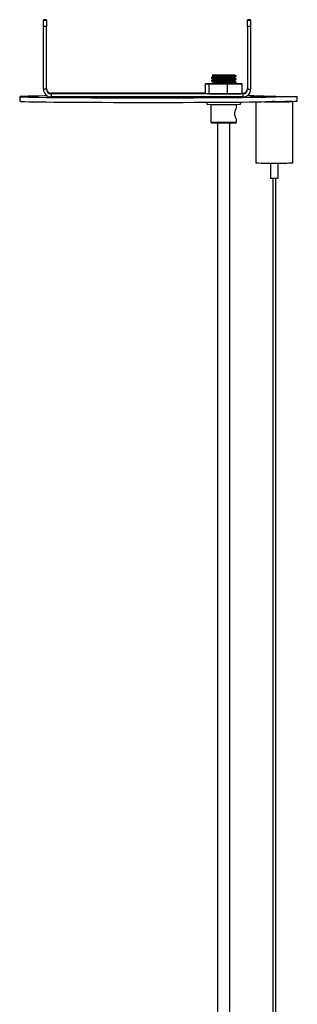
# Model space of a CAD drawing. Header units: millimetres. Extents: x 1041 to 2596, y 431 to 1570.
# Tile 3 of 7: x 1041 to 1131, y 1249 to 1570. Entities that reach past the tile are written whole.
import ezdxf

# ---------------------------------------------------------------- set-up
doc = ezdxf.new("R2010")
doc.units = ezdxf.units.MM

msp = doc.modelspace()

# ---------------------------------------------------------------- linework, layer by layer
at = {"color": 7, "linetype": 'Continuous', "lineweight": 25}
for p, q in [((1049.35, 1569.55), (1048.35, 1569.55)), ((1048.35, 1569.36), (1048.35, 1569.55)), ((1048.35, 1569.36), (1049.35, 1569.36)), ((1048.35, 1567.35), (1048.35, 1569.36)), ((1049.35, 1567.35), (1048.35, 1567.35)), ((1048.35, 1546.85), (1048.35, 1567.35)), ((1049.35, 1569.36), (1049.35, 1569.55)), ((1049.35, 1569.36), (1049.35, 1567.35)), ((1049.35, 1546.85), (1049.35, 1567.35)), ((1115.87, 1569.55), (1114.87, 1569.55)), ((1114.87, 1569.55), (1114.87, 1569.36)), ((1114.87, 1567.35), (1114.87, 1569.36)), ((1114.87, 1569.36), (1115.87, 1569.36)), ((1115.87, 1567.35), (1114.87, 1567.35)), ((1114.87, 1567.35), (1114.87, 1546.85)), ((1115.87, 1569.55), (1115.87, 1569.36)), ((1115.87, 1569.36), (1115.87, 1567.35)), ((1115.87, 1567.35), (1115.87, 1546.85)), ((1103.11, 1550.71), (1103.11, 1550.58)), ((1103.65, 1551.27), (1103.65, 1551.02)), ((1110.57, 1550.52), (1110.57, 1550.76)), ((1111.11, 1551.08), (1111.11, 1551.21)), ((1101.26, 1548.67), (1101.11, 1548.65)), ((1101.11, 1545.5), (1101.11, 1548.65)), ((1101.26, 1548.67), (1102.16, 1548.63)), ((1103.11, 1548.69), (1101.7, 1548.68)), ((1102.31, 1548.59), (1102.16, 1548.63)), ((1103.05, 1548.62), (1102.31, 1548.59)), ((1102.31, 1545.45), (1102.31, 1548.59)), ((1103.05, 1548.62), (1107.58, 1548.6)), ((1103.11, 1549.71), (1103.11, 1549.58)), ((1103.11, 1548.71), (1103.11, 1548.64)), ((1103.65, 1550.27), (1103.65, 1550.02)), ((1103.65, 1549.27), (1103.65, 1549.02)), ((1108.31, 1548.57), (1107.58, 1548.6)), ((1108.9, 1548.61), (1108.31, 1548.57)), ((1108.31, 1545.43), (1108.31, 1548.57)), ((1108.9, 1548.61), (1112.52, 1548.63)), ((1110.57, 1549.52), (1110.57, 1549.76)), ((1110.57, 1548.63), (1110.57, 1548.76)), ((1111.18, 1548.7), (1110.57, 1548.7)), ((1111.11, 1550.08), (1111.11, 1550.21)), ((1111.11, 1549.08), (1111.11, 1549.21)), ((1112.97, 1548.65), (1112.06, 1548.69)), ((1113.11, 1548.61), (1112.52, 1548.63)), ((1112.97, 1548.65), (1113.11, 1548.61)), ((1113.11, 1545.47), (1113.11, 1548.61)), ((1040.61, 1544.46), (1040.61, 1542.96)), ((1049.35, 1546.85), (1048.35, 1546.85)), ((1050.85, 1545.35), (1050.85, 1545.57)), ((1101.11, 1545.57), (1050.85, 1545.57)), ((1050.85, 1545.35), (1050.85, 1544.35)), ((1113.37, 1545.35), (1050.85, 1545.35)), ((1113.37, 1544.35), (1050.85, 1544.35)), ((1101.11, 1545.5), (1101.26, 1545.47)), ((1101.26, 1545.47), (1102.16, 1545.43)), ((1102.16, 1545.43), (1102.31, 1545.45)), ((1102.31, 1545.45), (1103.05, 1545.42)), ((1103.05, 1545.42), (1107.58, 1545.4)), ((1107.58, 1545.4), (1108.31, 1545.43)), ((1108.31, 1545.43), (1108.9, 1545.41)), ((1108.9, 1545.41), (1112.52, 1545.43)), ((1112.52, 1545.43), (1113.11, 1545.47)), ((1113.11, 1545.47), (1112.97, 1545.45)), ((1113.37, 1545.57), (1113.11, 1545.57)), ((1113.37, 1545.57), (1113.37, 1545.35)), ((1113.37, 1545.35), (1113.37, 1544.35)), ((1114.87, 1546.85), (1115.87, 1546.85)), ((1124.07, 1544.43), (1124.07, 1544.46)), ((1131.07, 1542.96), (1131.07, 1544.46)), ((1101.61, 1542.63), (1101.61, 1541.96)), ((1102.91, 1541.93), (1102.91, 1536.16)), ((1111.31, 1540.97), (1111.31, 1541.93)), ((1112.61, 1541.96), (1112.61, 1542.71)), ((1117.57, 1542.76), (1117.57, 1522.86)), ((1123.59, 1542.89), (1122.93, 1542.89)), ((1127.87, 1542.83), (1127.87, 1542.9)), ((1129.57, 1522.86), (1129.57, 1542.86)), ((1102.91, 1536.16), (1103.11, 1535.96)), ((1105.11, 1535.93), (1105.11, 1049.43)), ((1109.11, 1049.43), (1109.11, 1535.93)), ((1111.11, 1535.96), (1111.31, 1536.16)), ((1111.31, 1536.16), (1111.31, 1536.94)), ((1122.32, 1522.8), (1122.32, 1517.86)), ((1124.82, 1517.86), (1124.82, 1522.8)), ((1123.07, 1517.85), (1123.07, 1049.42)), ((1124.07, 1049.42), (1124.07, 1517.85))]:
    msp.add_line(p, q, dxfattribs=at)
at = {"color": 7, "linetype": 'Continuous', "lineweight": 25, "flags": 128}
for points in [[(1103.12, 1550.58), (1103.11, 1550.58), (1103.44, 1550.63), (1104.33, 1550.68), (1105.64, 1550.74), (1107.18, 1550.8), (1108.7, 1550.86), (1109.99, 1550.93), (1109.99, 1550.93), (1110.83, 1551.01), (1111.1, 1551.08)], [(1109.21, 1551.46), (1109.04, 1551.47), (1108.57, 1551.47), (1107.88, 1551.47), (1107.08, 1551.48), (1106.28, 1551.47), (1105.6, 1551.47), (1105.16, 1551.46), (1105.01, 1551.46), (1105.18, 1551.45), (1105.65, 1551.44), (1106.34, 1551.44), (1107.15, 1551.44), (1107.95, 1551.44), (1108.62, 1551.44), (1109.06, 1551.45), (1109.21, 1551.46)], [(1103.11, 1548.68), (1102.86, 1548.67), (1102.62, 1548.66), (1102.74, 1548.65), (1103.21, 1548.64), (1104.01, 1548.63), (1105.05, 1548.62), (1106.26, 1548.62), (1107.54, 1548.62), (1108.78, 1548.62), (1109.89, 1548.63), (1110.78, 1548.63), (1111.36, 1548.64), (1111.61, 1548.66), (1111.48, 1548.67), (1111.01, 1548.68), (1110.63, 1548.68)], [(1103.12, 1549.58), (1103.11, 1549.58), (1103.44, 1549.63), (1104.33, 1549.68), (1105.64, 1549.74), (1107.18, 1549.8), (1108.7, 1549.86), (1109.99, 1549.93), (1109.99, 1549.93), (1110.83, 1550.01), (1111.1, 1550.08)], [(1108.9, 1548.61), (1108.74, 1548.61), (1108.58, 1548.61), (1108.41, 1548.61), (1108.25, 1548.61), (1108.08, 1548.61), (1107.91, 1548.61), (1107.75, 1548.6), (1107.58, 1548.6)], [(1049.6, 1544.68), (1048.74, 1544.67), (1046.6, 1544.65), (1044.77, 1544.62), (1043.26, 1544.58), (1042.08, 1544.55), (1041.24, 1544.52), (1040.75, 1544.49), (1040.62, 1544.45), (1040.83, 1544.42), (1041.4, 1544.38), (1042.32, 1544.35), (1043.57, 1544.32), (1045.16, 1544.29), (1047.06, 1544.26), (1049.26, 1544.23), (1051.74, 1544.21), (1054.48, 1544.18), (1057.45, 1544.16), (1060.64, 1544.14), (1064, 1544.12), (1067.53, 1544.11), (1071.17, 1544.1), (1074.91, 1544.09), (1078.72, 1544.09), (1082.55, 1544.09), (1086.37, 1544.09), (1090.17, 1544.09), (1093.89, 1544.1), (1097.51, 1544.11), (1101, 1544.13), (1104.33, 1544.15), (1107.47, 1544.16), (1110.39, 1544.19), (1113.07, 1544.21), (1115.49, 1544.24), (1117.62, 1544.27), (1119.45, 1544.3), (1120.97, 1544.33), (1122.15, 1544.36), (1122.98, 1544.39), (1123.47, 1544.43), (1123.61, 1544.46), (1123.61, 1544.46)], [(1108.9, 1545.41), (1108.74, 1545.41), (1108.58, 1545.41), (1108.41, 1545.41), (1108.25, 1545.41), (1108.08, 1545.41), (1107.91, 1545.41), (1107.75, 1545.4), (1107.58, 1545.4)], [(1123.59, 1544.39), (1121.97, 1544.39), (1120.43, 1544.39), (1119.04, 1544.4), (1117.86, 1544.41), (1116.95, 1544.42), (1116.35, 1544.44), (1116.08, 1544.45), (1116.17, 1544.47), (1116.6, 1544.48), (1117.36, 1544.49), (1118.41, 1544.5), (1119.7, 1544.51), (1121.17, 1544.52), (1122.75, 1544.52), (1124.37, 1544.52), (1125.96, 1544.52), (1127.43, 1544.51), (1128.72, 1544.5), (1129.77, 1544.49), (1130.54, 1544.48), (1130.97, 1544.47), (1131.06, 1544.45), (1130.8, 1544.44), (1130.2, 1544.42), (1129.3, 1544.41), (1128.12, 1544.4), (1126.73, 1544.39), (1125.2, 1544.39), (1123.59, 1544.39)], [(1123.58, 1544.43), (1122.62, 1544.43), (1121.81, 1544.44), (1121.26, 1544.45), (1121.07, 1544.46), (1121.26, 1544.46), (1121.8, 1544.47), (1122.61, 1544.48), (1123.57, 1544.48), (1124.53, 1544.48), (1125.34, 1544.47), (1125.88, 1544.46), (1126.07, 1544.46), (1125.88, 1544.45), (1125.34, 1544.44), (1124.53, 1544.43), (1123.58, 1544.43)], [(1123.97, 1544.45), (1124.05, 1544.45), (1124.07, 1544.46), (1124.01, 1544.46), (1123.88, 1544.46), (1123.7, 1544.46), (1123.51, 1544.46), (1123.33, 1544.46), (1123.18, 1544.46), (1123.09, 1544.46), (1123.08, 1544.45), (1123.14, 1544.45), (1123.27, 1544.45), (1123.44, 1544.45), (1123.64, 1544.45), (1123.82, 1544.45), (1123.97, 1544.45)], [(1040.61, 1542.96), (1040.62, 1542.95), (1040.83, 1542.92), (1041.4, 1542.88), (1042.32, 1542.85), (1043.57, 1542.82), (1045.16, 1542.79), (1047.06, 1542.76), (1049.26, 1542.73), (1051.74, 1542.71), (1054.48, 1542.68), (1057.45, 1542.66), (1060.64, 1542.64), (1064, 1542.62), (1067.53, 1542.61), (1071.17, 1542.6), (1074.91, 1542.59), (1078.72, 1542.59), (1082.55, 1542.59), (1086.37, 1542.59), (1090.17, 1542.59), (1093.89, 1542.6), (1097.51, 1542.61), (1101, 1542.63), (1104.33, 1542.65), (1107.47, 1542.66), (1110.39, 1542.69), (1113.07, 1542.71), (1115.49, 1542.74), (1117.62, 1542.77), (1119.45, 1542.8), (1120.97, 1542.83), (1122.15, 1542.86), (1122.92, 1542.89)], [(1120.26, 1542.81), (1120.26, 1542.81), (1121.61, 1542.8), (1123.08, 1542.8), (1124.58, 1542.8)], [(1124.58, 1542.8), (1126.02, 1542.81), (1127.31, 1542.81), (1128.36, 1542.82), (1129.11, 1542.83), (1129.51, 1542.85), (1129.54, 1542.86), (1129.19, 1542.87), (1128.49, 1542.89), (1127.87, 1542.89)]]:
    msp.add_lwpolyline(points, dxfattribs=at)
at = {"color": 7, "linetype": 'Continuous', "lineweight": 25}
for centre, radius, start, end in [((1106.91, 1220.42), 331.07, 89.9771, 90.4632), ((1102.07, 1525.53), 23.15, 90.9198, 92.0107), ((1104.54, 1737.35), 188.74, 269.2802, 269.5479), ((1099.85, 1675.9), 127.31, 271.6455, 275.0671), ((1109.69, 1359.96), 188.74, 89.2802, 89.5479), ((1112.15, 1571.79), 23.15, 270.9198, 272.0107), ((1050.85, 1546.85), 2.5, 180.0011, 270.0011), ((1050.85, 1547.07), 1.5, 180.0011, 270.0011), ((1050.85, 1546.85), 1.5, 180.0011, 270.0011), ((1104.54, 1734.15), 188.74, 269.2802, 269.5479), ((1112.15, 1568.59), 23.15, 270.9198, 272.0107), ((1113.37, 1547.07), 1.5, 269.9989, 359.9989), ((1113.37, 1546.85), 2.5, 269.9989, 359.9989), ((1113.37, 1546.85), 1.5, 269.9989, 359.9989), ((1115.14, 1385.53), 159.15, 86.9498, 90.1861), ((1107.1, 1746.25), 204.37, 268.4621, 271.5463), ((1125.66, 1731.12), 188.24, 269.3688, 271.648), ((1107.1, 1710.84), 174.74, 268.627, 271.3814), ((1107.11, 1703.4), 167.49, 268.6316, 271.3684), ((1122.83, 1756.6), 233.81, 268.7127, 270.4309), ((1125.79, 1645.53), 122.73, 269.437, 271.7664), ((1123.57, 1567.26), 49.42, 268.5506, 271.4494)]:
    msp.add_arc(centre, radius, start, end, dxfattribs=at)
for points, knots in [([(1103.66, 1551.03), (1103.57, 1550.97), (1103.39, 1550.87), (1103.21, 1550.76), (1103.12, 1550.71)], [0, 0, 0, 0, 0.49993, 1, 1, 1, 1]), ([(1103.14, 1550.71), (1103.21, 1550.73), (1103.34, 1550.76), (1104.27, 1550.81), (1105.6, 1550.86), (1107.18, 1550.92), (1108.74, 1550.99), (1110.07, 1551.06), (1110.89, 1551.13), (1111.22, 1551.19), (1111.08, 1551.22), (1111.05, 1551.22)], [0, 0, 0, 0, 0.112259, 0.236033, 0.359806, 0.48358, 0.607354, 0.731128, 0.854902, 0.978676, 1, 1, 1, 1]), ([(1103.32, 1551.46), (1103.37, 1551.47), (1103.48, 1551.47), (1103.98, 1551.48), (1104.24, 1551.48)], [0, 0, 0, 0, 0.493682, 1, 1, 1, 1]), ([(1103.34, 1551.45), (1103.35, 1551.44), (1103.46, 1551.38), (1103.56, 1551.31), (1103.65, 1551.26)], [0, 0, 0, 0, 0.1608891, 1, 1, 1, 1]), ([(1105.84, 1551.43), (1105.48, 1551.43), (1104.76, 1551.43), (1103.94, 1551.44), (1103.4, 1551.45), (1103.36, 1551.46), (1103.35, 1551.46)], [0, 0, 0, 0, 0.255506, 0.510718, 0.77905, 1, 1, 1, 1]), ([(1103.66, 1551.27), (1103.66, 1551.27), (1103.57, 1551.29), (1103.9, 1551.32), (1104.63, 1551.37), (1105.44, 1551.41), (1105.84, 1551.43)], [0, 0, 0, 0, 0.013908, 0.342605, 0.671303, 1, 1, 1, 1]), ([(1103.66, 1550.27), (1103.66, 1550.27), (1103.57, 1550.29), (1103.89, 1550.32), (1104.63, 1550.37), (1105.81, 1550.43), (1107.17, 1550.49), (1108.53, 1550.55), (1109.65, 1550.62), (1110.38, 1550.69), (1110.47, 1550.73), (1110.5, 1550.75)], [0, 0, 0, 0, 0.005445, 0.134118, 0.262792, 0.391466, 0.520139, 0.648813, 0.777487, 0.90616, 1, 1, 1, 1]), ([(1103.68, 1551.02), (1103.74, 1551.04), (1103.85, 1551.07), (1104.65, 1551.12), (1105.81, 1551.18), (1107.17, 1551.24), (1108.52, 1551.3), (1109.68, 1551.37), (1110.11, 1551.42), (1110.33, 1551.45)], [0, 0, 0, 0, 0.129873, 0.274894, 0.419915, 0.564937, 0.709958, 0.854979, 1, 1, 1, 1]), ([(1110.33, 1551.45), (1110.26, 1551.44), (1110.05, 1551.44), (1109.49, 1551.43), (1108.55, 1551.43), (1107.4, 1551.43), (1106.47, 1551.43), (1105.97, 1551.43), (1105.84, 1551.43)], [0, 0, 0, 0, 0.09263, 0.279407, 0.493991, 0.708575, 0.92316, 1, 1, 1, 1]), ([(1107.05, 1551.49), (1107.48, 1551.49), (1108.35, 1551.49), (1109.47, 1551.48), (1110.32, 1551.48), (1110.54, 1551.47), (1110.64, 1551.46)], [0, 0, 0, 0, 0.252346, 0.504698, 0.756993, 1, 1, 1, 1]), ([(1110.63, 1551.46), (1110.64, 1551.46), (1110.67, 1551.45), (1110.45, 1551.45), (1110.33, 1551.45)], [0, 0, 0, 0, 0.447625, 1, 1, 1, 1]), ([(1111.1, 1551.22), (1111.01, 1551.27), (1110.83, 1551.38), (1110.65, 1551.48), (1110.56, 1551.53)], [0, 0, 0, 0, 0.500071, 1, 1, 1, 1]), ([(1110.56, 1550.75), (1110.65, 1550.8), (1110.83, 1550.91), (1111.01, 1551.01), (1111.1, 1551.06)], [0, 0, 0, 0, 0.499927, 1, 1, 1, 1]), ([(1103.12, 1550.57), (1103.21, 1550.52), (1103.39, 1550.42), (1103.56, 1550.31), (1103.65, 1550.26)], [0, 0, 0, 0, 0.506369, 1, 1, 1, 1]), ([(1103.66, 1550.03), (1103.57, 1549.97), (1103.39, 1549.87), (1103.21, 1549.76), (1103.12, 1549.71)], [0, 0, 0, 0, 0.49993, 1, 1, 1, 1]), ([(1103.12, 1549.57), (1103.21, 1549.52), (1103.39, 1549.42), (1103.56, 1549.31), (1103.65, 1549.26)], [0, 0, 0, 0, 0.506369, 1, 1, 1, 1]), ([(1103.66, 1549.03), (1103.57, 1548.97), (1103.39, 1548.87), (1103.21, 1548.76), (1103.12, 1548.71)], [0, 0, 0, 0, 0.49993, 1, 1, 1, 1]), ([(1103.14, 1549.71), (1103.21, 1549.73), (1103.34, 1549.76), (1104.27, 1549.81), (1105.6, 1549.86), (1107.18, 1549.92), (1108.74, 1549.99), (1110.07, 1550.06), (1110.89, 1550.13), (1111.22, 1550.19), (1111.08, 1550.22), (1111.05, 1550.22)], [0, 0, 0, 0, 0.112259, 0.236033, 0.359806, 0.48358, 0.607354, 0.731128, 0.854902, 0.978676, 1, 1, 1, 1]), ([(1103.14, 1548.71), (1103.21, 1548.73), (1103.34, 1548.76), (1104.27, 1548.81), (1105.6, 1548.86), (1107.18, 1548.92), (1108.74, 1548.99), (1110.07, 1549.06), (1110.89, 1549.13), (1111.22, 1549.19), (1111.08, 1549.22), (1111.05, 1549.22)], [0, 0, 0, 0, 0.112259, 0.236033, 0.359806, 0.48358, 0.607354, 0.731128, 0.854902, 0.978676, 1, 1, 1, 1]), ([(1103.66, 1549.27), (1103.66, 1549.27), (1103.57, 1549.29), (1103.89, 1549.32), (1104.63, 1549.37), (1105.81, 1549.43), (1107.17, 1549.49), (1108.53, 1549.55), (1109.65, 1549.62), (1110.38, 1549.69), (1110.47, 1549.73), (1110.5, 1549.75)], [0, 0, 0, 0, 0.0054445, 0.1341182, 0.2627919, 0.3914656, 0.5201393, 0.648813, 0.7774866, 0.9061603, 1, 1, 1, 1]), ([(1103.68, 1550.02), (1103.74, 1550.04), (1103.85, 1550.07), (1104.65, 1550.12), (1105.81, 1550.18), (1107.17, 1550.24), (1108.53, 1550.3), (1109.65, 1550.37), (1110.43, 1550.45), (1110.52, 1550.49), (1110.56, 1550.52)], [0, 0, 0, 0, 0.114004, 0.241306, 0.368607, 0.495908, 0.62321, 0.750511, 0.877812, 1, 1, 1, 1]), ([(1103.68, 1549.02), (1103.74, 1549.04), (1103.85, 1549.07), (1104.65, 1549.12), (1105.81, 1549.18), (1107.17, 1549.24), (1108.53, 1549.3), (1109.65, 1549.37), (1110.43, 1549.45), (1110.52, 1549.49), (1110.56, 1549.52)], [0, 0, 0, 0, 0.114004, 0.241306, 0.368607, 0.495908, 0.62321, 0.750511, 0.877812, 1, 1, 1, 1]), ([(1109.61, 1548.63), (1109.9, 1548.65), (1110.39, 1548.69), (1110.47, 1548.73), (1110.5, 1548.75)], [0, 0, 0, 0, 0.573597, 1, 1, 1, 1]), ([(1110.56, 1549.75), (1110.65, 1549.8), (1110.83, 1549.91), (1111.01, 1550.01), (1111.1, 1550.06)], [0, 0, 0, 0, 0.4999275, 1, 1, 1, 1]), ([(1110.56, 1548.75), (1110.65, 1548.8), (1110.83, 1548.91), (1111.01, 1549.01), (1111.1, 1549.06)], [0, 0, 0, 0, 0.499927, 1, 1, 1, 1]), ([(1111.1, 1550.22), (1111.01, 1550.27), (1110.83, 1550.37), (1110.66, 1550.48), (1110.57, 1550.53)], [0, 0, 0, 0, 0.514399, 1, 1, 1, 1]), ([(1111.1, 1549.22), (1111.01, 1549.27), (1110.83, 1549.37), (1110.66, 1549.48), (1110.57, 1549.53)], [0, 0, 0, 0, 0.514399, 1, 1, 1, 1]), ([(1111.31, 1536.94), (1111.31, 1536.94), (1111.3, 1536.96), (1111.22, 1537.11), (1111.04, 1537.47), (1110.83, 1538.02), (1110.73, 1538.53), (1110.7, 1538.93), (1110.73, 1539.34), (1110.83, 1539.86), (1111.04, 1540.41), (1111.22, 1540.78), (1111.3, 1540.95), (1111.31, 1540.96), (1111.31, 1540.97)], [0, 0, 0, 0, 0.06582, 0.131447, 0.259738, 0.383831, 0.444379, 0.504622, 0.564652, 0.625668, 0.749899, 0.87802, 0.943594, 1, 1, 1, 1]), ([(1126.26, 1542.82), (1125.85, 1542.82), (1124.94, 1542.81), (1123.36, 1542.81), (1121.83, 1542.81), (1121.06, 1542.82), (1120.72, 1542.82)], [0, 0, 0, 0, 0.225829, 0.504052, 0.781418, 1, 1, 1, 1]), ([(1128.49, 1542.85), (1128.47, 1542.84), (1128.41, 1542.84), (1128.24, 1542.84), (1127.92, 1542.83), (1127.45, 1542.83), (1126.98, 1542.82), (1126.58, 1542.82), (1126.37, 1542.82), (1126.26, 1542.82)], [0, 0, 0, 0, 0.063209, 0.189745, 0.401364, 0.612982, 0.804177, 0.901799, 1, 1, 1, 1]), ([(1127.83, 1542.88), (1128.07, 1542.87), (1128.55, 1542.86), (1128.6, 1542.85), (1128.5, 1542.85), (1128.49, 1542.85)], [0, 0, 0, 0, 0.456451, 0.912845, 1, 1, 1, 1])]:
    msp.add_open_spline(points, degree=3, knots=knots, dxfattribs=at)

doc.saveas('drawing.dxf')
